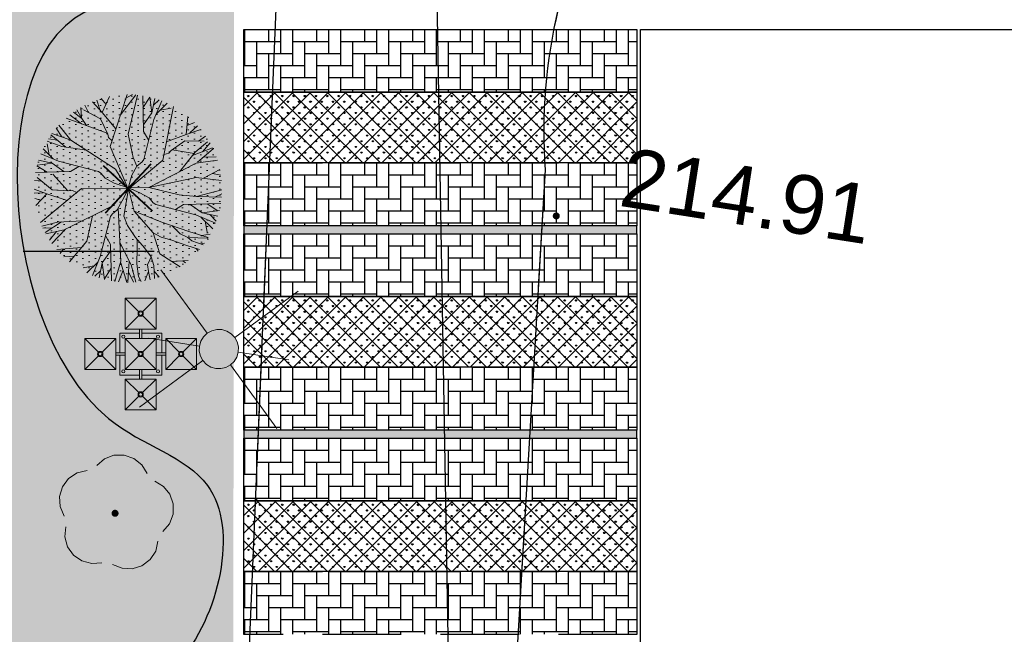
# Model space of a CAD drawing. Extents: x 6601440 to 6601733, y 5738487 to 5738717.
# Tile 58 of 129: x 6601547.68 to 6601560.21, y 5738612.68 to 5738620.5. Entities that reach past the tile are written whole.
import ezdxf

# ---------------------------------------------------------------- set-up
doc = ezdxf.new("R2010")
doc.units = 0
doc.header["$PDSIZE"] = 0.75
doc.linetypes.add('PRZER2-1', pattern=[3, 2, -1])
doc.linetypes.add('PRZER3-1', pattern=[4, 3, -1])
doc.layers.get('0').update_dxf_attribs({"linetype": 'CONTINUOUS'})
doc.layers.get('Defpoints').update_dxf_attribs({"linetype": 'CONTINUOUS'})
doc.layers.add('001_Dark_1 20', color=7, linetype='CONTINUOUS', lineweight=0)
doc.layers.add('0_ZT_ZIELEŃ drzewa', color=7, linetype='CONTINUOUS', lineweight=30)
for name, color, linetype, lineweight, true_color in [('GSLKRW', 7, 'CONTINUOUS', 25, 0x0a0909), ('GSPRDL', 7, 'CONTINUOUS', 18, 0x008000), ('GSPWPS', 7, 'CONTINUOUS', 13, 0x0a0909), ('GSPWPS_O', 7, 'CONTINUOUS', 0, 0x0a0909), ('GSSKOA', 7, 'PRZER3-1', 18, 0x0a0909), ('GUPISL', 7, 'CONTINUOUS', 18, 0x0a0909)]:
    doc.layers.add(name, color=color, linetype=linetype, lineweight=lineweight, true_color=true_color)
doc.styles.add('APLUS', font='arial.ttf', dxfattribs={"width": 0.6})
doc.styles.add('GEO-INFO', font='arial.ttf')
doc.styles.get("Standard").update_dxf_attribs({"font": 'arial.ttf'})
doc.dimstyles.get("Standard").update_dxf_attribs({"dimtxt": 0.18, "dimasz": 0.18, "dimexe": 0.18, "dimexo": 0.0625, "dimgap": 0.09, "dimtad": 0, "dimtih": 1, "dimtoh": 1, "dimdec": 4, "dimzin": 0, "dimdsep": 46, "dimtxsty": 'Standard', "dimcen": 0.09, "dimadec": 0, "dimazin": 0, "dimtfac": 1, "dimtdec": 4, "dimtofl": 0, "dimtmove": 0, "dimatfit": 3, "dimfxl": 1, "dimtolj": 1, "dimtzin": 0, "dimarcsym": 0})

# ---------------------------------------------------------------- blocks, each defined once
blk = doc.blocks.new('SPDLP')
blk.add_hatch(color=0).paths.add_polyline_path([(-0.09, 0), (-0.085595, -0.027812), (-0.072812, -0.052901), (-0.052901, -0.072812), (-0.027812, -0.085595), (0, -0.09), (0.027812, -0.085595), (0.052901, -0.072812), (0.072812, -0.052901), (0.085595, -0.027812), (0.09, 0), (0.085595, 0.027812), (0.072812, 0.052901), (0.052901, 0.072812), (0.027812, 0.085595), (0, 0.09), (-0.027812, 0.085595), (-0.052901, 0.072812), (-0.072812, 0.052901), (-0.085595, 0.027812)])
at = {"color": 0}
for points in [[(-0.268652, 1.271938), (-0.048001, 1.40916), (0.20623, 1.462858), (0.463525, 1.426585), (0.693003, 1.304695), (0.867117, 1.11182), (0.964971, 0.871109)], [(-1.292703, 0.137547), (-1.355024, 0.389802), (-1.327532, 0.648184), (-1.213525, 0.881678), (-1.026689, 1.062258), (-0.78945, 1.168249), (-0.530282, 1.186929)], [(1.126667, 0.648554), (1.325358, 0.481106), (1.454989, 0.255912), (1.5, 0), (1.454989, -0.255912), (1.325358, -0.481106), (1.126667, -0.648554)], [(-0.530282, -1.186929), (-0.78945, -1.168249), (-1.026689, -1.062258), (-1.213525, -0.881678), (-1.327532, -0.648184), (-1.355024, -0.389802), (-1.292703, -0.137547)], [(0.964971, -0.871109), (0.867117, -1.11182), (0.693003, -1.304695), (0.463525, -1.426585), (0.20623, -1.462858), (-0.048001, -1.40916), (-0.268652, -1.271938)]]:
    blk.add_lwpolyline(points, dxfattribs=at)
blk = doc.blocks.new('KOLO')
blk.add_hatch(color=0).paths.add_polyline_path([(0, 0.5), (-0.12941, 0.482963), (-0.25, 0.433013), (-0.353553, 0.353553), (-0.433013, 0.25), (-0.482963, 0.12941), (-0.5, 0), (-0.482963, -0.12941), (-0.433013, -0.25), (-0.353553, -0.353553), (-0.25, -0.433013), (-0.12941, -0.482963), (0, -0.5), (0.12941, -0.482963), (0.25, -0.433013), (0.353553, -0.353553), (0.433013, -0.25), (0.482963, -0.12941), (0.5, 0), (0.482963, 0.12941), (0.433013, 0.25), (0.353553, 0.353553), (0.25, 0.433013), (0.12941, 0.482963)])
blk = doc.blocks.new('SUSM02_1')
at = {"true_color": 0xffffff}
blk.add_hatch(color=7, dxfattribs=at).paths.add_polyline_path([(0, 0.5), (-0.12941, 0.482963), (-0.25, 0.433013), (-0.353553, 0.353553), (-0.433013, 0.25), (-0.482963, 0.12941), (-0.5, 0), (-0.482963, -0.12941), (-0.433013, -0.25), (-0.353553, -0.353553), (-0.25, -0.433013), (-0.12941, -0.482963), (0, -0.5), (0.12941, -0.482963), (0.25, -0.433013), (0.353553, -0.353553), (0.433013, -0.25), (0.482963, -0.12941), (0.5, 0), (0.482963, 0.12941), (0.433013, 0.25), (0.353553, 0.353553), (0.25, 0.433013), (0.12941, 0.482963)])
at = {"color": 0}
for points in [[(-0.353553, 0.353553), (-1.767767, 1.767767)], [(0, 0.5), (0, 1.8)], [(0.353553, 0.353553), (1.767767, 1.767767)], [(-0.353553, -0.353553), (-1.767767, -1.767767)], [(0, -0.5), (0, -1.8)], [(0.353553, -0.353553), (1.767767, -1.767767)]]:
    blk.add_lwpolyline(points, dxfattribs=at)
blk.add_lwpolyline([(0.5, 0), (0.482963, -0.12941), (0.433013, -0.25), (0.353553, -0.353553), (0.25, -0.433013), (0.12941, -0.482963), (0, -0.5), (-0.12941, -0.482963), (-0.25, -0.433013), (-0.353553, -0.353553), (-0.433013, -0.25), (-0.482963, -0.12941), (-0.5, 0), (-0.482963, 0.12941), (-0.433013, 0.25), (-0.353553, 0.353553), (-0.25, 0.433013), (-0.12941, 0.482963), (0, 0.5), (0.12941, 0.482963), (0.25, 0.433013), (0.353553, 0.353553), (0.433013, 0.25), (0.482963, 0.12941)], close=True, dxfattribs=at)
blk = doc.blocks.new('A$C528fa404')
at = {"layer": '0_ZT_ZIELEŃ drzewa', "lineweight": 13, "true_color": 0x33cc00}
h = blk.add_hatch(dxfattribs=at)
h.set_pattern_fill('DOTS', color=82, scale=0.05, style=0)
h.set_pattern_definition([(0, (-6600136.14579, -5737018.89115), (0.0396875, 0.079375), [0, -0.079375])])
edge = h.paths.add_edge_path()
edge.add_ellipse((0, 0), major_axis=(0.047, -1.193), ratio=1, start_angle=269.4342, end_angle=629.4342)
at = {"lineweight": 0}
for p, q in [((-0.059, 1.033), (-0.206, 1.176)), ((-0.14, 1.112), (-0.116, 1.188)), ((-0.059, 1.033), (0.003, 1.194)), ((-0.046, 1.081), (-0.051, 1.193)), ((-0.009, 0.967), (0.151, 1.153)), ((0.104, 1.099), (0.112, 1.189)), ((0.221, 0.731), (0.215, 1.175)), ((0.299, 1.156), (0.217, 1.029)), ((0.329, 0.964), (0.306, 1.154)), ((0.329, 0.964), (0.368, 1.136)), ((-0.541, 0.914), (-0.65, 1.002)), ((-0.52, 0.817), (-0.57, 1.049)), ((-0.417, 0.85), (-0.553, 1.059)), ((-0.491, 0.963), (-0.497, 1.086)), ((-0.419, 0.902), (-0.468, 1.101)), ((0.004, 0.593), (-0.423, 1.117)), ((-0.146, 0.777), (-0.059, 1.033)), ((0.355, 0.882), (0.45, 1.106)), ((0.384, 0.949), (0.515, 1.077)), ((0.436, 1.001), (0.575, 1.025)), ((0.542, 0.84), (0.612, 1.025)), ((0.621, 0.892), (0.641, 1.007)), ((-0.746, 0.597), (-0.769, 0.913)), ((-0.512, 0.798), (-0.69, 0.975)), ((-0.407, 0.584), (-0.419, 0.902)), ((-0.025, 0.753), (-0.009, 0.967)), ((-0.024, 0.767), (0.191, 0.954)), ((0.222, 0.375), (0.355, 0.882)), ((0.224, 0.813), (0.329, 0.964)), ((0.534, 0.788), (0.69, 0.975)), ((0.632, 0.744), (0.708, 0.962)), ((0.664, 0.837), (0.777, 0.907)), ((-0.667, 0.53), (-0.928, 0.752)), ((-0.853, 0.688), (-0.864, 0.824)), ((-0.763, 0.829), (-0.818, 0.869)), ((-0.214, 0.191), (-0.512, 0.798)), ((-0.018, 0.707), (-0.025, 0.753)), ((0.491, 0.526), (0.542, 0.84)), ((0.622, 0.725), (0.814, 0.874)), ((0.709, 0.259), (0.902, 0.782)), ((-0.044, 0.651), (-0.018, 0.707)), ((0.221, 0.73), (0.221, 0.731)), ((0.284, 0.624), (0.221, 0.73)), ((0.25, 0.159), (0.622, 0.725)), ((0.83, 0.587), (0.944, 0.732)), ((0.895, 0.583), (0.977, 0.687)), ((0.895, 0.583), (1.006, 0.643)), ((-0.93, 0.388), (-1.069, 0.531)), ((-0.981, 0.441), (-1.005, 0.579)), ((-0.343, 0.454), (-0.667, 0.53)), ((-0.001, 0.006), (0.004, 0.593)), ((0.807, 0.524), (0.895, 0.583)), ((0.89, 0.344), (1.008, 0.559)), ((0.896, 0.584), (1.037, 0.593)), ((0.974, 0.497), (1.065, 0.54)), ((-0.944, 0.334), (-1.133, 0.377)), ((-1.044, 0.356), (-1.113, 0.431)), ((-0.863, 0.359), (-1.101, 0.461)), ((0.97, 0.32), (1.108, 0.444)), ((1.01, 0.35), (1.129, 0.389)), ((-0.944, 0.334), (-1.154, 0.308)), ((-1.146, 0.309), (-1.01, 0.221)), ((-0.793, 0.228), (-0.944, 0.334)), ((-0.355, 0.226), (-0.863, 0.359)), ((-0.605, 0.288), (-0.71, 0.226)), ((0.07, 0.175), (0.135, 0.29)), ((0.135, 0.29), (0.2, 0.344)), ((0.2, 0.344), (0.222, 0.375)), ((0.651, 0.244), (0.696, 0.253)), ((0.696, 0.253), (0.89, 0.344)), ((0.762, 0.148), (0.97, 0.32)), ((0.97, 0.32), (1.172, 0.226)), ((1.073, 0.272), (1.147, 0.332)), ((-1.038, 0.069), (-1.187, 0.131)), ((-0.922, 0.099), (-1.181, 0.177)), ((-0.711, 0.226), (-1.174, 0.219)), ((-0.246, 0.127), (-0.922, 0.099)), ((-0.71, 0.226), (-0.711, 0.226)), ((-0.325, 0.205), (-0.355, 0.226)), ((-0.271, 0.14), (-0.325, 0.205)), ((-0.155, 0.074), (-0.271, 0.14)), ((0.001, 0.006), (-0.214, 0.191)), ((-0.001, 0.006), (0.25, 0.159)), ((0.005, 0.002), (0.537, 0.223)), ((0.009, -0.005), (0.07, 0.175)), ((0.537, 0.223), (1.198, 0.003)), ((0.608, 0.199), (0.651, 0.244)), ((-0.943, 0.097), (-1.194, 0.023)), ((-0.922, -0.009), (-1.194, 0.012)), ((-1.057, 0.002), (-1.192, -0.063)), ((-0.684, 0.109), (-0.969, -0.032)), ((-0.469, 0.01), (-0.624, -0.089)), ((-0.351, 0.055), (-0.469, 0.01)), ((-0.001, -0.008), (-0.351, 0.055)), ((-0.022, 0.007), (-0.155, 0.074)), ((-0.032, -0.014), (-0.005, 0.003)), ((-0.022, 0.007), (-0.006, 0.002)), ((-0.012, 0.003), (0.357, -0.446)), ((0.938, 0.089), (1.193, -0.108)), ((1.15, 0.019), (1.196, -0.066)), ((-0.969, -0.032), (-1.191, -0.091)), ((-0.958, -0.107), (-1.12, -0.127)), ((-0.76, -0.109), (-0.958, -0.107)), ((-0.649, -0.111), (-0.76, -0.109)), ((-0.624, -0.089), (-0.756, -0.206)), ((-0.288, -0.077), (-0.567, -0.314)), ((-0.288, -0.077), (-0.428, -0.428)), ((-0.032, -0.014), (-0.288, -0.077)), ((0.009, -0.005), (-0.055, -0.151)), ((-0.032, -0.013), (-0.005, -0.002)), ((-0.002, -0.008), (-0.002, -0.006)), ((0.006, -0.002), (0.17, -0.05)), ((0.008, -0.005), (0.013, -0.265)), ((0.17, -0.05), (0.286, -0.116)), ((0.397, -0.068), (0.286, -0.116)), ((0.286, -0.116), (0.34, -0.181)), ((0.692, -0.005), (0.397, -0.068)), ((1.19, -0.128), (0.692, -0.005)), ((-1.12, -0.127), (-1.183, -0.159)), ((-1.055, -0.254), (-1.176, -0.206)), ((-0.973, -0.241), (-1.055, -0.254)), ((-0.87, -0.289), (-0.973, -0.241)), ((-0.756, -0.206), (-0.87, -0.289)), ((-0.055, -0.151), (-0.12, -0.266)), ((0.34, -0.181), (0.37, -0.202)), ((0.37, -0.202), (0.878, -0.335)), ((0.62, -0.264), (0.725, -0.202)), ((0.725, -0.202), (0.727, -0.202)), ((0.727, -0.202), (1.181, -0.195)), ((0.808, -0.204), (0.96, -0.31)), ((1.161, -0.285), (1.025, -0.197)), ((-1.055, -0.254), (-1.163, -0.272)), ((-0.979, -0.322), (-1.148, -0.327)), ((-1.053, -0.325), (-1.129, -0.389)), ((-0.87, -0.289), (-0.979, -0.322)), ((-0.567, -0.314), (-0.833, -0.398)), ((-0.567, -0.314), (-0.62, -0.418)), ((-0.206, -0.351), (-0.34, -0.858)), ((-0.185, -0.32), (-0.206, -0.351)), ((-0.12, -0.266), (-0.185, -0.32)), ((0.013, -0.265), (-0.085, -0.651)), ((0.013, -0.265), (0.137, -0.868)), ((0.013, -0.265), (0.317, -0.869)), ((0.878, -0.335), (1.113, -0.436)), ((0.945, -0.364), (1.082, -0.505)), ((0.96, -0.31), (1.162, -0.285)), ((0.96, -0.31), (1.143, -0.351)), ((1.059, -0.332), (1.125, -0.404)), ((-0.833, -0.398), (-0.998, -0.655)), ((-0.62, -0.418), (-0.658, -0.554)), ((-0.428, -0.428), (-0.551, -0.768)), ((0.357, -0.446), (1.04, -0.586)), ((0.431, -0.461), (0.446, -0.52)), ((0.59, -0.493), (0.684, -0.746)), ((0.997, -0.417), (1.02, -0.555)), ((-0.931, -0.55), (-0.922, -0.759)), ((-0.658, -0.554), (-0.723, -0.729)), ((-0.474, -0.555), (-0.582, -0.661)), ((-0.269, -0.6), (-0.206, -0.706)), ((0.488, -0.563), (0.44, -0.844)), ((0.446, -0.52), (0.48, -0.552)), ((0.48, -0.552), (0.603, -0.727)), ((-0.925, -0.692), (-0.951, -0.723)), ((-0.723, -0.729), (-0.782, -0.902)), ((-0.582, -0.661), (-0.626, -0.756)), ((-0.206, -0.706), (-0.206, -0.707)), ((-0.206, -0.707), (-0.199, -1.178)), ((-0.085, -0.651), (-0.106, -0.872)), ((0.21, -0.656), (0.456, -0.858)), ((0.603, -0.727), (0.597, -0.972)), ((0.684, -0.746), (0.744, -0.932)), ((0.684, -0.746), (0.913, -0.768)), ((-0.769, -0.863), (-0.801, -0.885)), ((-0.672, -0.807), (-0.721, -0.951)), ((-0.626, -0.756), (-0.672, -0.807)), ((-0.626, -0.756), (-0.639, -1.009)), ((-0.551, -0.768), (-0.631, -1.014)), ((-0.34, -0.858), (-0.446, -1.108)), ((-0.209, -0.789), (-0.314, -0.94)), ((-0.106, -0.872), (-0.119, -1.189)), ((-0.106, -0.872), (-0.023, -1.194)), ((0.137, -0.868), (0.094, -1.19)), ((0.317, -0.869), (0.354, -1.14)), ((0.416, -0.824), (0.509, -1.08)), ((0.456, -0.858), (0.586, -1.016)), ((0.704, -0.793), (0.792, -0.891)), ((0.797, -0.757), (0.834, -0.853)), ((-0.709, -0.915), (-0.699, -0.968)), ((-0.603, -0.928), (-0.588, -1.039)), ((-0.421, -0.977), (-0.56, -1.001)), ((-0.368, -0.925), (-0.521, -1.074)), ((-0.314, -0.94), (-0.36, -1.141)), ((-0.314, -0.94), (-0.287, -1.161)), ((0.125, -0.96), (0.236, -1.169)), ((0.328, -0.887), (0.499, -1.085)), ((0.393, -0.962), (0.398, -1.124)), ((0.462, -0.951), (0.575, -1.047)), ((0.598, -0.901), (0.661, -0.992)), ((-0.337, -1.039), (-0.421, -1.117)), ((-0.29, -1.142), (-0.202, -1.005)), ((-0.115, -1.105), (-0.076, -1.192)), ((-0.115, -1.106), (-0.115, -1.105)), ((0.185, -1.074), (0.161, -1.182))]:
    blk.add_line(p, q, dxfattribs=at)
at = {"lineweight": 40}
for points in [[(0.309, -0.291), (-0.309, 0.291)], [(-0.291, -0.309), (0.291, 0.309)]]:
    blk.add_lwpolyline(points, dxfattribs=at)
at = {"lineweight": 0}
blk.add_ellipse((0, 0), major_axis=(-0.00325, -0.0048), ratio=1, start_param=5.337382, end_param=11.620567, dxfattribs=at)
at = {"lineweight": 0, "style": 'APLUS', "text_generation_flag": 6, "flags": 9}
for p, height, rotation, width in [((-0.073, 0.06), 0.0000285, 1.6129, 0.799982), ((0.142, -0.115), 0.0000548, 181.9492, 0.799999)]:
    blk.add_attdef('ESTCODE', p, '', height=height, rotation=rotation, dxfattribs=dict(at, width=width))
blk = doc.blocks.new('A$C5B6836A8')
at = {"linetype": 'ByBlock'}
for p, q in [((0.514, 1.422), (0.687, 1.249)), ((0.514, 1.422), (0.514, 1.029)), ((0.908, 1.422), (0.514, 1.422)), ((0.908, 1.422), (0.735, 1.249)), ((0.908, 1.422), (0.908, 1.029)), ((0.687, 1.202), (0.514, 1.029)), ((0.735, 1.202), (0.908, 1.029)), ((0.908, 1.029), (0.514, 1.029)), ((0.696, 1.029), (0.696, 0.908)), ((0.726, 1.029), (0.726, 0.908)), ((0, 0.908), (0.393, 0.908)), ((0, 0.908), (0, 0.514)), ((0, 0.908), (0.173, 0.735)), ((0.22, 0.735), (0.393, 0.908)), ((0.393, 0.908), (0.393, 0.514)), ((0.444, 0.978), (0.444, 0.726)), ((0.444, 0.978), (0.696, 0.978)), ((0.514, 0.908), (0.908, 0.908)), ((0.514, 0.908), (0.514, 0.514)), ((0.514, 0.908), (0.687, 0.735)), ((0.726, 0.978), (0.978, 0.978)), ((0.735, 0.735), (0.908, 0.908)), ((0.908, 0.908), (0.908, 0.514)), ((0.978, 0.726), (0.978, 0.978)), ((1.029, 0.908), (1.202, 0.735)), ((1.029, 0.908), (1.422, 0.908)), ((1.029, 0.908), (1.029, 0.514)), ((1.249, 0.735), (1.422, 0.908)), ((1.422, 0.908), (1.422, 0.514)), ((0, 0.514), (0.173, 0.687)), ((0.22, 0.687), (0.393, 0.514)), ((0.393, 0.726), (0.514, 0.726)), ((0.393, 0.696), (0.514, 0.696)), ((0.444, 0.696), (0.444, 0.444)), ((0.514, 0.514), (0.687, 0.687)), ((0.735, 0.687), (0.908, 0.514)), ((0.908, 0.726), (1.029, 0.726)), ((0.908, 0.696), (1.029, 0.696)), ((0.978, 0.444), (0.978, 0.696)), ((1.029, 0.514), (1.202, 0.687)), ((1.249, 0.687), (1.422, 0.514)), ((0, 0.514), (0.393, 0.514)), ((0.514, 0.514), (0.908, 0.514)), ((0.696, 0.514), (0.696, 0.393)), ((0.726, 0.514), (0.726, 0.393)), ((1.029, 0.514), (1.422, 0.514)), ((0.444, 0.444), (0.696, 0.444)), ((0.908, 0.393), (0.514, 0.393)), ((0.514, 0.393), (0.514, 0)), ((0.514, 0.393), (0.687, 0.22)), ((0.726, 0.444), (0.978, 0.444)), ((0.908, 0.393), (0.735, 0.22)), ((0.908, 0.393), (0.908, 0)), ((0.687, 0.173), (0.514, 0)), ((0.735, 0.173), (0.908, 0)), ((0.908, 0), (0.514, 0))]:
    blk.add_line(p, q, dxfattribs=at)
for centre, radius in [((0.711, 1.225), 0.0334), ((0.711, 1.225), 0.0233), ((0.49, 0.932), 0.0197), ((0.932, 0.932), 0.0197), ((0.197, 0.711), 0.0334), ((0.197, 0.711), 0.0233), ((0.711, 0.711), 0.0334), ((0.711, 0.711), 0.0233), ((1.225, 0.711), 0.0334), ((1.225, 0.711), 0.0233), ((0.49, 0.49), 0.0197), ((0.932, 0.49), 0.0197), ((0.711, 0.197), 0.0334), ((0.711, 0.197), 0.0233)]:
    blk.add_circle(centre, radius, dxfattribs=at)
blk = doc.blocks.new('*D65')
at = {"color": 0, "lineweight": -2}
for p, q in [((6601552.735, 5738631.961), (6601552.617, 5738631.959)), ((6601552.8, 5738631.782), (6601553.164, 5738610.679)), ((6601553.548, 5738588.374), (6601553.185, 5738609.477)), ((6601553.489, 5738588.193), (6601553.372, 5738588.191))]:
    blk.add_line(p, q, dxfattribs=at)
at = {"color": 0}
for points in [[(6601552.83, 5738631.783), (6601552.77, 5738631.782), (6601552.797, 5738631.962)], [(6601553.518, 5738588.373), (6601553.578, 5738588.374), (6601553.552, 5738588.194)]]:
    blk.add_solid(points, dxfattribs=at)
at = {"layer": 'Defpoints', "color": 0}
for p in [(6601552.797, 5738631.962), (6601552.797, 5738631.962), (6601553.552, 5738588.194)]:
    blk.add_point(p, dxfattribs=at)
at = {"color": 0, "insert": (6601553.174, 5738610.078), "char_height": 0.18, "attachment_point": 5}
blk.add_mtext('\\A1;\\H5.555556x;43 m', dxfattribs=at)

msp = doc.modelspace()

# ---------------------------------------------------------------- hatches: boundary and pattern name
h = msp.add_hatch()
h.set_pattern_fill('GRASS', color=3, scale=0.02, angle=90)
h.set_pattern_definition([(180, (-0.01457, -0.0124), (-0.3592102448, -0.3592102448), [0.09525, -0.6231704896]), (135, (-0.01457, -0.0124), (-0.359210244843, -0.359210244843), [0.09525, -0.41275]), (225, (-0.01457, -0.0124), (0.359210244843, -0.359210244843), [0.09525, -0.41275])])
h.paths.add_polyline_path([(6601537.72084, 5738630.83002), (6601567.94634, 5738630.84162), (6601567.94634, 5738621.88314), (6601550.51345, 5738621.88314), (6601550.41234, 5738621.88314), (6601550.39198, 5738605.23717), (6601547.87965, 5738600.80299), (6601546.81044, 5738599.97576), (6601546.81044, 5738600.99873), (6601537.74883, 5738601.0601), (6601537.74883, 5738604.39247), (6601532.4487, 5738604.39247), (6601532.4487, 5738607.03252), (6601538.85838, 5738607.03252), (6601538.85838, 5738614.57282), (6601532.48322, 5738614.57282), (6601532.48322, 5738620.8702), (6601537.72466, 5738620.8702)])
h = msp.add_hatch()
h.set_pattern_fill('GRAVEL', color=8, scale=0.03, angle=90)
h.set_pattern_definition([(318.0127875, (-0.762, 0.54864), (6.85799999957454, -6.09600000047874), [0.102516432, -10.14914509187]), (274.969741, (-0.6858, 0.48006), (-0.76200004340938, 9.14399999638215), [0.175921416, -17.41621466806]), (222.5104471, (-0.67056, 0.3048), (8.3819999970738, 7.62000000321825), [0.124044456, -12.28041683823]), (357.273689, (-0.48006, 0.00762), (-15.23999999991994, 0.76200000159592), [0.160201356, -15.85993122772]), (22.83365418, (-0.32004, 2e-17), (-9.14399999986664, -3.81000000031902), [0.15709011, -15.5519423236]), (87.273689, (-0.17526, 0.06096), (-0.76200000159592, -15.23999999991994), [0.160201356, -15.85993122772]), (127.69424047, (-0.16764, 0.22098), (7.62000000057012, -9.90599999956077), [0.211858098, -20.973934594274]), (162.25532837, (-0.29718, 0.38862), (-16.76399999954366, 5.33400000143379), [0.200015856, -19.80157698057]), (211.42956562, (-0.48768, 0.44958), (-9.9059999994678, -6.09600000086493), [0.1607439, -15.913663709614]), (265.2363583, (-0.62484, 0.36576), (0.7620000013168, 8.38199999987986), [0.183513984, -8.992181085]), (312.3974378, (-0.64008, 0.18288), (8.382000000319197, -9.143999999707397), [0.237323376, -23.49503175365]), (228.81407483, (-0.47244, 0.762), (-4.57200000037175, -5.33399999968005), [0.081001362, -8.0191697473]), (261.4692344, (-0.52578, 0.70104), (1.5239999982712, 9.9060000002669), [0.154104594, -15.25639169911]), (315, (-0.54864, 0.54864), (0.762, -2e-16), [0.107762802, -0.96986793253]), (293.19859051, (-0.64008, 0.4953), (-1.5239999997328, 3.8100000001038), [0.058032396, -5.74518671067]), (21.80140949, (-0.61722, 0.44196), (-2.2859999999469, -0.7620000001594), [0.082069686, -4.021425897]), (120.96375653, (-0.54102, 0.47244), (-1.5239999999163, 2.286000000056), [0.133295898, -4.30988944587]), (251.56505118, (-0.6096, 0.58674), (0.76199999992, 1.52400000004), [0.096386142, -2.31326943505]), (106.389540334, (-0.61722, 4e-17), (-2.28600000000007, 7.62000000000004), [0.1350264, -13.36764800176]), (160.34617594, (-0.65532, 0.12954), (8.38199999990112, -3.0480000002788), [0.113279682, -11.21466470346]), (23.19859051, (-0.762, 0.58674), (-3.8100000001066, -1.523999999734), [0.11606403, -5.68715507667]), (73.61045967, (-0.65532, 0.63246), (-2.28599999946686, -7.62000000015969), [0.1350264, -13.36764800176]), (69.44395478, (-0.14478, 9e-18), (-1.5240000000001, -3.81), [0.13021056, -6.38032029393]), (24.7751406, (-0.09906, 0.12192), (-8.38199999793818, -3.81000000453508), [0.109101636, -10.801078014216]), (156.80140949, (4e-17, 0.59436), (-3.8100000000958, 1.5239999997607), [0.11606403, -5.68715507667]), (107.35402464, (-0.10668, 0.64008), (3.04800000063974, -9.9059999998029), [0.127734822, -12.64571279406]), (159.44395478, (1e-17, 0.22098), (3.8099999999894, -1.5240000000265), [0.06510528, -6.44542557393]), (191.309932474, (3e-17, 0.54864), (-3.048, -0.762), [0.03885438, -3.84659848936]), (255.963756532, (-0.0381, 0.54102), (0.762, 2.286), [0.15709011, -2.98471637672]), (276.00900596, (-0.0762, 0.38862), (-0.7620000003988, 7.61999999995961), [0.1455801, -14.412409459]), (33.69006753, (-0.47244, 0.47244), (-1.523999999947, -0.762000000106), [0.109897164, -2.637532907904]), (83.15722659, (-0.381, 0.5334), (1.52399999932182, 12.9540000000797), [0.191867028, -18.99480271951]), (150.9453959, (-0.35814, 0.7239), (5.3339999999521, -3.0480000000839), [0.078452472, -7.76681769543]), (180, (-0.4267, 0.762), (-0.762, -0.762), [0.04572, -0.71628]), (210.25643716, (-0.09906, 0.37338), (5.33400000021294, 3.04799999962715), [0.105860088, -10.48018223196]), (138.0127875, (-0.1905, 0.32004), (-6.85799999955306, 6.0960000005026), [0.205032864, -10.04662865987]), (90, (-0.3429, 0.4572), (-0.762, 0.762), [0.19812, -0.56388]), (55.3048465, (-0.3429, 0.65532), (5.33399999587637, 7.62000000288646), [0.120482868, -11.92779501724]), (344.0546041, (-0.27432, 0.75438), (3.0480000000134, -0.7619999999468), [0.110948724, -5.43649501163]), (297.64597536, (-0.16764, 0.7239), (7.61999999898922, -14.478000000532), [0.18064353, -17.88373932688]), (265.42607874, (-0.08382, 0.56388), (-0.76199999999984, -9.90599999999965), [0.191108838, -18.91975393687])])
edge = h.paths.add_edge_path()
edge.add_spline(control_points=[(6601548.55659, 5738601.23941), (6601547.19652, 5738601.62053), (6601545.12544, 5738602.20087), (6601547.81665, 5738604.96275), (6601543.54338, 5738608.31134), (6601547.86592, 5738613.14926), (6601544.62394, 5738617.44682), (6601544.57815, 5738625.26763), (6601564.03394, 5738628.80488), (6601554.88329, 5738621.40756), (6601552.84676, 5738623.58172), (6601549.42049, 5738624.15213), (6601550.2341, 5738620.51311), (6601547.16863, 5738621.03863), (6601547.32971, 5738615.51118), (6601550.64402, 5738614.75235), (6601550.05108, 5738612.15272), (6601548.11572, 5738611.4772), (6601547.44057, 5738609.19114), (6601549.0281, 5738608.34894), (6601548.76269, 5738606.88774), (6601548.09757, 5738605.15352), (6601550.38121, 5738604.58185), (6601550.38121, 5738604.58185)], knot_values=[0, 0, 0, 0, 2.99284676, 4.55739589, 8.72876972, 13.9964583, 19.03681554, 22.88729506, 36.12640235, 40.94169837, 42.0207458, 44.96777455, 47.48333354, 47.95693923, 53.23242321, 54.7518169, 57.05149094, 58.60817791, 60.96301757, 61.94467935, 63.27150095, 64.90114659, 66.72377439, 66.72377439, 66.72377439, 66.72377439], degree=3, periodic=0)
edge.add_arc((6601542.07629, 5738606.94621), 8.63493, 318.631655, 344.108653, ccw=False)
at = {"linetype": 'PRZER2-1'}
h = msp.add_hatch(dxfattribs=at)
h.set_pattern_fill('AR-HBONE', color=256, scale=0.0015, angle=45)
h.set_pattern_definition([(90, (48.8926, -16.71559), (-0.1524, 0.1524), [0.4572, -0.1524]), (180, (48.8926, -16.56319), (-0.1524, 0.1524), [0.4572, -0.1524])])
h.paths.add_polyline_path([(6601550.5346, 5738620.37858), (6601550.5346, 5738619.58115), (6601555.5346, 5738619.58115), (6601555.5346, 5738620.37858)])
h = msp.add_hatch(dxfattribs=at)
h.set_pattern_fill('ANSI37', color=256, scale=0.05)
h.set_pattern_definition([(45, (48.92536, -16.3231), (-0.1122532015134, 0.1122532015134), []), (135, (48.92536, -16.3231), (-0.1122532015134, -0.1122532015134), [])])
h.paths.add_polyline_path([(6601550.5346, 5738618.68117), (6601550.5346, 5738619.58115), (6601555.5346, 5738619.58115), (6601555.5346, 5738618.68117)])
h = msp.add_hatch(dxfattribs=at)
h.set_pattern_fill('GRASS', color=3, scale=0.004)
h.set_pattern_definition([(90, (38.09274, -28.01583), (-0.07184204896, 0.07184204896), [0.01905, -0.12463409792]), (45, (38.09274, -28.01583), (-0.0718420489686, 0.0718420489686), [0.01905, -0.08255]), (135, (38.09274, -28.01583), (-0.0718420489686, -0.0718420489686), [0.01905, -0.08255])])
h.paths.add_polyline_path([(6601550.5346, 5738618.68117), (6601550.5346, 5738619.58115), (6601555.5346, 5738619.58115), (6601555.5346, 5738618.68117)])
h = msp.add_hatch(dxfattribs=at)
h.set_pattern_fill('AR-HBONE', color=256, scale=0.0015, angle=45)
h.set_pattern_definition([(90, (48.8926, -18.413), (-0.1524, 0.1524), [0.4572, -0.1524]), (180, (48.8926, -18.2606), (-0.1524, 0.1524), [0.4572, -0.1524])])
h.paths.add_polyline_path([(6601550.5346, 5738618.68117), (6601550.5346, 5738617.88374), (6601555.5346, 5738617.88374), (6601555.5346, 5738618.68117)])
h = msp.add_hatch(color=256)
h.dxf.hatch_style = 1
h.paths.add_polyline_path([(6601550.5346, 5738617.87858), (6601550.5346, 5738617.77858), (6601555.5346, 5738617.77858), (6601555.5346, 5738617.87858)])
h = msp.add_hatch(dxfattribs=at)
h.set_pattern_fill('AR-HBONE', color=256, scale=0.0015, angle=45)
h.set_pattern_definition([(90, (48.8926, -19.31559), (-0.1524, 0.1524), [0.4572, -0.1524]), (180, (48.8926, -19.16319), (-0.1524, 0.1524), [0.4572, -0.1524])])
h.paths.add_polyline_path([(6601550.5346, 5738617.77858), (6601550.5346, 5738616.98115), (6601555.5346, 5738616.98115), (6601555.5346, 5738617.77858)])
h = msp.add_hatch(dxfattribs=at)
h.set_pattern_fill('ANSI37', color=256, scale=0.05)
h.set_pattern_definition([(45, (48.92536, -18.9231), (-0.1122532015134, 0.1122532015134), []), (135, (48.92536, -18.9231), (-0.1122532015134, -0.1122532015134), [])])
h.paths.add_polyline_path([(6601550.5346, 5738616.08117), (6601550.5346, 5738616.98115), (6601555.5346, 5738616.98115), (6601555.5346, 5738616.08117)])
h = msp.add_hatch(dxfattribs=at)
h.set_pattern_fill('GRASS', color=3, scale=0.004)
h.set_pattern_definition([(90, (38.09274, -30.61583), (-0.07184204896, 0.07184204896), [0.01905, -0.12463409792]), (45, (38.09274, -30.61583), (-0.0718420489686, 0.0718420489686), [0.01905, -0.08255]), (135, (38.09274, -30.61583), (-0.0718420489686, -0.0718420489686), [0.01905, -0.08255])])
h.paths.add_polyline_path([(6601550.5346, 5738616.08117), (6601550.5346, 5738616.98115), (6601555.5346, 5738616.98115), (6601555.5346, 5738616.08117)])
h = msp.add_hatch(dxfattribs=at)
h.set_pattern_fill('AR-HBONE', color=256, scale=0.0015, angle=45)
h.set_pattern_definition([(90, (48.8926, -21.013), (-0.1524, 0.1524), [0.4572, -0.1524]), (180, (48.8926, -20.8606), (-0.1524, 0.1524), [0.4572, -0.1524])])
h.paths.add_polyline_path([(6601550.5346, 5738616.08117), (6601550.5346, 5738615.28374), (6601555.5346, 5738615.28374), (6601555.5346, 5738616.08117)])
h = msp.add_hatch(color=256)
h.dxf.hatch_style = 1
h.paths.add_polyline_path([(6601550.5346, 5738615.27858), (6601550.5346, 5738615.17858), (6601555.5346, 5738615.17858), (6601555.5346, 5738615.27858)])
h = msp.add_hatch(dxfattribs=at)
h.set_pattern_fill('AR-HBONE', color=256, scale=0.0015, angle=45)
h.set_pattern_definition([(90, (48.8926, -21.91559), (-0.1524, 0.1524), [0.4572, -0.1524]), (180, (48.8926, -21.76319), (-0.1524, 0.1524), [0.4572, -0.1524])])
h.paths.add_polyline_path([(6601550.5346, 5738615.17858), (6601550.5346, 5738614.38115), (6601555.5346, 5738614.38115), (6601555.5346, 5738615.17858)])
h = msp.add_hatch(dxfattribs=at)
h.set_pattern_fill('ANSI37', color=256, scale=0.05)
h.set_pattern_definition([(45, (48.92536, -21.5231), (-0.1122532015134, 0.1122532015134), []), (135, (48.92536, -21.5231), (-0.1122532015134, -0.1122532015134), [])])
h.paths.add_polyline_path([(6601550.5346, 5738613.48117), (6601550.5346, 5738614.38115), (6601555.5346, 5738614.38115), (6601555.5346, 5738613.48117)])
h = msp.add_hatch(dxfattribs=at)
h.set_pattern_fill('GRASS', color=3, scale=0.004)
h.set_pattern_definition([(90, (38.09274, -33.21583), (-0.07184204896, 0.07184204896), [0.01905, -0.12463409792]), (45, (38.09274, -33.21583), (-0.0718420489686, 0.0718420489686), [0.01905, -0.08255]), (135, (38.09274, -33.21583), (-0.0718420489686, -0.0718420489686), [0.01905, -0.08255])])
h.paths.add_polyline_path([(6601550.5346, 5738613.48117), (6601550.5346, 5738614.38115), (6601555.5346, 5738614.38115), (6601555.5346, 5738613.48117)])
h = msp.add_hatch(dxfattribs=at)
h.set_pattern_fill('AR-HBONE', color=256, scale=0.0015, angle=45)
h.set_pattern_definition([(90, (48.8926, -23.613), (-0.1524, 0.1524), [0.4572, -0.1524]), (180, (48.8926, -23.4606), (-0.1524, 0.1524), [0.4572, -0.1524])])
h.paths.add_polyline_path([(6601550.5346, 5738613.48117), (6601550.5346, 5738612.68374), (6601555.5346, 5738612.68374), (6601555.5346, 5738613.48117)])

# ---------------------------------------------------------------- linework, layer by layer
at = {"color": 7}
for p, q in [((6601555.57944, 5738609.91618), (6601555.57944, 5738620.37858)), ((6601555.57944, 5738620.37858), (6601561.70359, 5738620.37858))]:
    msp.add_line(p, q, dxfattribs=at)
at = {"color": 3}
msp.add_line((6601549.3955, 5738617.55134), (6601547.72784, 5738617.55134), dxfattribs=at)
at = {"color": 7, "ltscale": 0.5}
for points in [[(6601550.5346, 5738620.37858), (6601555.5346, 5738620.37858), (6601555.5346, 5738619.58115), (6601550.5346, 5738619.58115), (6601550.5346, 5738620.37858)], [(6601550.5346, 5738617.77858), (6601555.5346, 5738617.77858), (6601555.5346, 5738616.98115), (6601550.5346, 5738616.98115), (6601550.5346, 5738617.77858)], [(6601550.5346, 5738615.17858), (6601555.5346, 5738615.17858), (6601555.5346, 5738614.38115), (6601550.5346, 5738614.38115), (6601550.5346, 5738615.17858)]]:
    msp.add_lwpolyline(points, dxfattribs=at)
at = {"color": 7}
for points in [[(6601550.5346, 5738618.68117), (6601550.5346, 5738619.58115), (6601555.5346, 5738619.58115), (6601555.5346, 5738618.68117), (6601550.5346, 5738618.68117)], [(6601550.5346, 5738617.87858), (6601550.5346, 5738617.77858), (6601555.5346, 5738617.77858), (6601555.5346, 5738617.87858), (6601550.5346, 5738617.87858)], [(6601550.5346, 5738616.08117), (6601550.5346, 5738616.98115), (6601555.5346, 5738616.98115), (6601555.5346, 5738616.08117), (6601550.5346, 5738616.08117)], [(6601550.5346, 5738615.27858), (6601550.5346, 5738615.17858), (6601555.5346, 5738615.17858), (6601555.5346, 5738615.27858), (6601550.5346, 5738615.27858)], [(6601550.5346, 5738613.48117), (6601550.5346, 5738614.38115), (6601555.5346, 5738614.38115), (6601555.5346, 5738613.48117), (6601550.5346, 5738613.48117)]]:
    msp.add_lwpolyline(points, dxfattribs=at)
at = {"color": 7, "linetype": 'PRZER2-1', "ltscale": 0.5}
for points in [[(6601550.5346, 5738617.87858), (6601550.5346, 5738618.68117), (6601555.5346, 5738618.68117), (6601555.5346, 5738617.87858), (6601550.5346, 5738617.87858)], [(6601550.5346, 5738615.27858), (6601550.5346, 5738616.08117), (6601555.5346, 5738616.08117), (6601555.5346, 5738615.27858), (6601550.5346, 5738615.27858)], [(6601550.5346, 5738612.67858), (6601550.5346, 5738613.48117), (6601555.5346, 5738613.48117), (6601555.5346, 5738612.67858), (6601550.5346, 5738612.67858)]]:
    msp.add_lwpolyline(points, dxfattribs=at)
at = {"color": 7}
msp.add_spline([(6601548.55659, 5738601.23941), (6601545.97549, 5738602.75435), (6601546.71562, 5738604.13276), (6601545.23536, 5738608.03266), (6601546.51377, 5738613.14286), (6601544.99986, 5738617.95049), (6601545.36993, 5738621.78315), (6601558.2503, 5738624.84417), (6601554.07165, 5738622.45128, -0.19887), (6601553.19217, 5738623.07647), (6601550.24514, 5738623.07647), (6601549.4386, 5738620.69372, 0.00122), (6601548.96505, 5738620.70114), (6601548.81482, 5738615.4278), (6601550.0727, 5738614.57557), (6601549.69308, 5738612.30745), (6601548.47198, 5738611.34195), (6601548.04622, 5738609.02592), (6601548.74036, 5738608.33178), (6601548.74036, 5738607.00496), (6601548.74036, 5738605.37531), (6601550.38121, 5738604.58185)], degree=3, dxfattribs=at)
at = {"layer": 'GSLKRW', "linetype": 'Continuous', "lineweight": 25, "elevation": 10.18}
for points in [[(6601533.94757, 5738599.78834), (6601536.61802, 5738599.78138), (6601540.08825, 5738599.84833), (6601543.29883, 5738599.83401), (6601546.11906, 5738599.87778, 0.36265711), (6601550.37086, 5738606.85694), (6601551.08539, 5738623.99057, 0.1494936), (6601550.08039, 5738626.89286, 0.20377159), (6601544.55438, 5738629.4929), (6601536.4263, 5738629.50791), (6601533.72121, 5738629.48643)], [(6601566.78992, 5738629.41405, 0.25177198), (6601561.20056, 5738628.0029, 0.09803422), (6601555.31801, 5738622.54638, 0.15617564), (6601554.36748, 5738618.59207), (6601553.64555, 5738606.27153), (6601553.47354, 5738603.45862, 0.13928093), (6601553.65963, 5738601.66725, 0.22805985), (6601555.30745, 5738600.02515), (6601568.56434, 5738600.24019)]]:
    msp.add_lwpolyline(points, format="xyb", dxfattribs=at)
at = {"layer": 'GSSKOA', "linetype": 'PRZER3-1', "lineweight": 18, "ltscale": 0.5}
for p, q in [((6601550.37086, 5738606.85694, 10.18), (6601551.08539, 5738623.99057, 10.18)), ((6601554.36748, 5738618.59207, 10.18), (6601553.64555, 5738606.27153, 10.18))]:
    msp.add_line(p, q, dxfattribs=at)
msp.add_arc((6601561.01826, 5738619.08477, 10.18), 6.669, 148.730757, 184.236759, dxfattribs=at)

# ---------------------------------------------------------------- block references
at = {"layer": '001_Dark_1 20', "xscale": -1}
msp.add_blockref('A$C5B6836A8', (6601549.93391, 5738615.53663), dxfattribs=at)
at = {"layer": '0_ZT_ZIELEŃ drzewa', "lineweight": 40, "transparency": 33554687, "rotation": 90.40828193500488}
msp.add_blockref('A$C528fa404', (6601549.06206, 5738618.35224), dxfattribs=at)
at = {"layer": 'GSPRDL', "lineweight": 5, "xscale": 0.4999999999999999, "yscale": 0.4999999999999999, "rotation": 81.147178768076}
msp.add_blockref('SPDLP', (6601548.89711, 5738614.22071, 10.14), dxfattribs=at)
at = {"layer": 'GSPWPS', "lineweight": 5, "xscale": 0.08999999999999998, "yscale": 0.08999999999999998, "rotation": 81.147178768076}
msp.add_blockref('KOLO', (6601554.50842, 5738618.00453, 10.2), dxfattribs=at)
at = {"layer": 'GUPISL', "lineweight": 5, "xscale": 0.4999999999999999, "yscale": 0.4999999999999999, "rotation": 81.147178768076}
msp.add_blockref('SUSM02_1', (6601550.21655, 5738616.31064, 10.24), dxfattribs=at)

# ---------------------------------------------------------------- texts
at = {"layer": 'GSPWPS_O', "lineweight": 0, "style": 'GEO-INFO'}
msp.add_text('214.91', height=0.75, rotation=351.147179, dxfattribs=at).set_placement((6601555.28796, 5738618.13613, 10.8))

# ---------------------------------------------------------------- dimensions: what is measured, and where the dimension line sits
at = {"color": 1}
dim = msp.add_aligned_dim(p1=(6601553.5516, 5738588.19401, 10.18), p2=(6601552.79734, 5738631.96202), distance=0, text='\\H5.555556x;43 m', dimstyle='Standard', override={"dimtxsty": 'Standard'}, dxfattribs=at)
dim.commit()
dim.dimension.update_dxf_attribs({"geometry": '*D65', "text_midpoint": (6601553.17447, 5738610.07802)})

doc.saveas('drawing.dxf')
